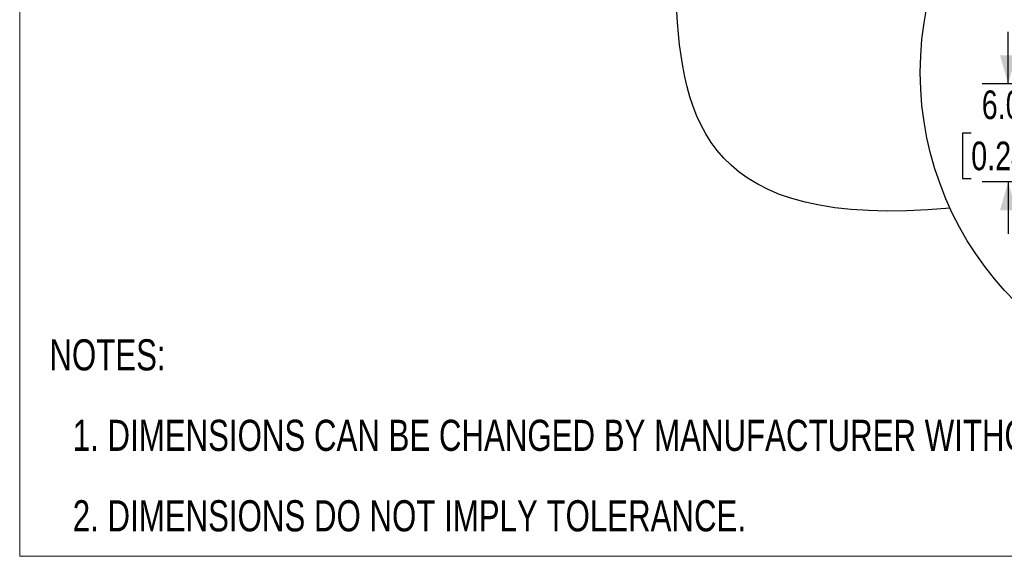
# Model space of a CAD drawing. Header units: millimetres. Extents: x 0 to 432, y 0 to 279.
# Tile 1 of 13: x 0 to 120, y 0 to 66. Entities that reach past the tile are written whole.
import ezdxf

# ---------------------------------------------------------------- set-up
doc = ezdxf.new("R2010")
doc.units = ezdxf.units.MM
doc.layers.add('DIMENSIONS', color=140, linetype='Continuous', lineweight=25)
doc.layers.add('TEXT', color=140, linetype='Continuous', lineweight=25)
doc.styles.add('SLDTEXTSTYLE0', font='TXT', dxfattribs={"width": 0.75})
doc.dimstyles.new('SLDDIMSTYLE8', dxfattribs={"dimtxt": 3.5, "dimasz": 3.5, "dimexe": 0, "dimexo": 0.0625, "dimgap": 0.875, "dimtad": 0, "dimtih": 1, "dimtoh": 1, "dimdec": 1, "dimlfac": 0.5, "dimrnd": 1e-09, "dimzin": 4, "dimdsep": 46, "dimtxsty": 'SLDTEXTSTYLE0', "dimsah": 1, "dimcen": 0.09, "dimadec": 0, "dimazin": 1, "dimtfac": 1, "dimtdec": 1, "dimtmove": 0, "dimatfit": 0, "dimfxl": 0, "dimfrac": 2, "dimtolj": 1, "dimtzin": 12, "dimarcsym": 0})

# ---------------------------------------------------------------- blocks, each defined once
blk = doc.blocks.new('SW_NOTE_0_5')
at = {"layer": 'TEXT', "color": 0, "char_height": 3.81, "attachment_point": 1, "style": 'SLDTEXTSTYLE0'}
for s, insert in [('NOTES:', (0, 4.91)), ('1. DIMENSIONS CAN BE CHANGED BY MANUFACTURER WITHOUT NOTICE.', (2.86, -4.94)), ('2. DIMENSIONS DO NOT IMPLY TOLERANCE.', (2.86, -14.79))]:
    blk.add_mtext(s, dxfattribs=dict(at, insert=insert))
blk = doc.blocks.new('_D_33')
at = {"layer": 'DIMENSIONS'}
for p, q in [((120.95, 57.83), (120.95, 64.18)), ((137.39, 57.83), (117.78, 57.83)), ((116.43, 51.8), (115.36, 51.8)), ((115.36, 51.8), (115.36, 46.24)), ((125.48, 51.8), (126.55, 51.8)), ((126.55, 51.8), (126.55, 46.24)), ((115.36, 46.24), (116.43, 46.24)), ((127.12, 45.83), (117.78, 45.83)), ((120.95, 45.83), (120.95, 39.48)), ((126.55, 46.24), (125.48, 46.24))]:
    blk.add_line(p, q, dxfattribs=at)
for points in [[(120.95, 57.83), (121.95, 61.33), (119.95, 61.33)], [(120.95, 45.83), (119.95, 42.33), (121.95, 42.33)]]:
    blk.add_solid(points, dxfattribs=at)
at = {"layer": 'DIMENSIONS', "char_height": 3.5, "attachment_point": 1, "style": 'SLDTEXTSTYLE0'}
for s, insert in [('6.0', (117.72, 57.02)), ('0.24', (116.43, 50.76))]:
    blk.add_mtext(s, dxfattribs=dict(at, insert=insert))

msp = doc.modelspace()

# ---------------------------------------------------------------- linework, layer by layer
at = {"color": 7, "linetype": 'Continuous', "lineweight": 18}
for q in [(0, 279.4), (431.8, 0)]:
    msp.add_line((0, 0), q, dxfattribs=at)
at = {"layer": 'DIMENSIONS'}
msp.add_circle((149.92634, 59.23305), 39.72538, dxfattribs=at)
msp.add_open_spline([(113.83741, 42.62897), (54.20192, 37.05462), (101.75357, 96.16396), (61.10934, 102.44539)], degree=3, dxfattribs=at)

# ---------------------------------------------------------------- block references
at = {"layer": 'TEXT'}
msp.add_blockref('SW_NOTE_0_5', (3.63472, 21.65535), dxfattribs=at)

# ---------------------------------------------------------------- dimensions: what is measured, and where the dimension line sits
at = {"layer": 'DIMENSIONS'}
dim = msp.add_linear_dim(base=(120.95398, 57.82726), p1=(128.39175, 45.82726), p2=(138.65621, 57.82726), angle=90, dimstyle='SLDDIMSTYLE8', dxfattribs=at)
dim.commit()
dim.dimension.update_dxf_attribs({"geometry": '_D_33', "text_midpoint": (120.95398, 51.82726), "dimtype": 160})

doc.saveas('drawing.dxf')
